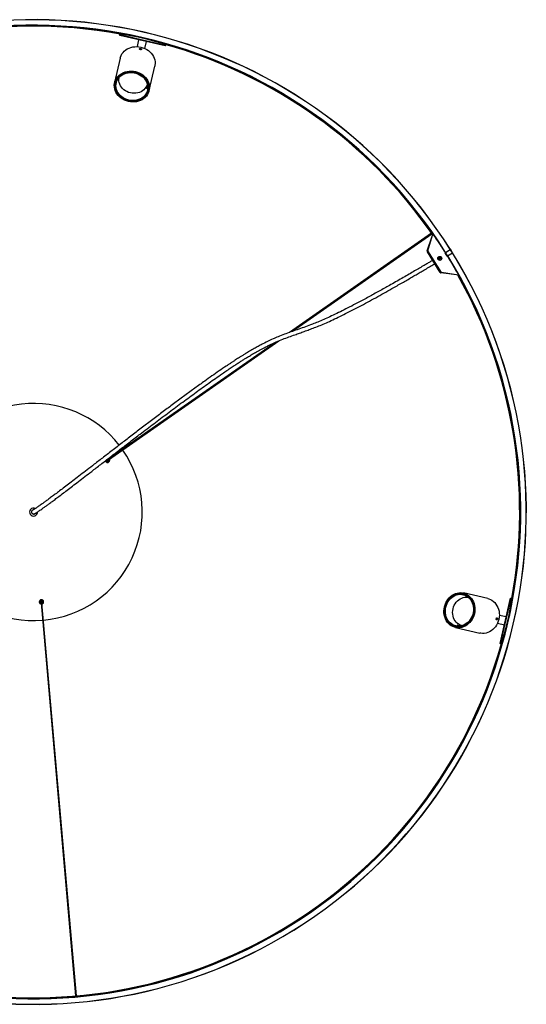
# Model space of a CAD drawing. Header units: millimetres. Extents: x 688 to 4438, y 540 to 4181.
# Tile 3 of 4: x 1404 to 2161, y 2708 to 4181. Entities that reach past the tile are written whole.
import ezdxf

# ---------------------------------------------------------------- set-up
doc = ezdxf.new("R2010")
doc.units = ezdxf.units.MM
doc.header["$LTSCALE"] = 20

msp = doc.modelspace()

# ---------------------------------------------------------------- linework, layer by layer
at = {"color": 7, "linetype": 'Continuous', "lineweight": 25}
for p, q in [((1553.5, 4157.2), (1553.6, 4157.9)), ((1621.7, 4141.4), (1553.5, 4157.2)), ((1553.6, 4157.9), (1553.7, 4158.3)), ((1621.8, 4142.2), (1553.6, 4157.9)), ((1553.6, 4157.9), (1553.6, 4157.9)), ((1553.7, 4158.3), (1553.7, 4158.3)), ((1555.9, 4159.4), (1555.8, 4159.1)), ((1581, 4154.5), (1555.8, 4159.1)), ((1555.9, 4159.4), (1581.1, 4154.9)), ((1557.4, 4159.9), (1557.3, 4159.2)), ((1557.9, 4159.8), (1557.8, 4159.1)), ((1565.7, 4157.7), (1565.8, 4158.3)), ((1574.2, 4156.6), (1574.7, 4156.1)), ((1576.7, 4156.1), (1577.1, 4155.6)), ((1581.1, 4154.9), (1581, 4154.5)), ((1595.7, 4151.1), (1581, 4154.5)), ((1595.8, 4151.5), (1581.1, 4154.9)), ((1583.3, 4154.6), (1583.2, 4154.4)), ((1581.7, 4150.7), (1579.4, 4140.4)), ((1591, 4148.5), (1591, 4148.5)), ((1591, 4137.7), (1593.4, 4148)), ((1593.7, 4152), (1593.8, 4152.2)), ((1595.7, 4151.1), (1595.8, 4151.5)), ((1620.4, 4144.2), (1595.7, 4151.1)), ((1595.8, 4151.5), (1620.5, 4144.5)), ((1599.8, 4150.4), (1600.3, 4150.6)), ((1602.1, 4149.7), (1602.8, 4150)), ((1611.1, 4147.8), (1610.9, 4147.2)), ((1618.6, 4145.1), (1618.8, 4145.8)), ((1619.3, 4145.6), (1619.1, 4144.9)), ((1620.4, 4144.2), (1620.5, 4144.5)), ((1621.8, 4142.1), (1621.7, 4141.4)), ((1621.9, 4142.5), (1621.8, 4142.1)), ((1621.8, 4142.1), (1621.8, 4142.2)), ((1621.9, 4142.5), (1621.9, 4142.5)), ((1554.4, 4123.2), (1545.9, 4086.7)), ((1597.6, 4074.7), (1606, 4111.3)), ((1547.4, 4087.9), (1547.1, 4086.4)), ((1547.4, 4087.9), (1547.9, 4089.6)), ((1594.1, 4078.2), (1594.1, 4077.5)), ((1594.3, 4078.1), (1594.1, 4078.2)), ((1596.4, 4075), (1596.7, 4076.5)), ((1597, 4078.2), (1596.7, 4076.5)), ((2019.6, 3861.4), (1807.5, 3712.9)), ((1811.8, 3714.5), (2020.3, 3860.5)), ((2013.9, 3835), (2021.6, 3859.7)), ((2021.6, 3859.7), (2022, 3859.9)), ((2013.3, 3834.7), (2020.5, 3856.8)), ((2020.7, 3856.8), (2020.5, 3856.8)), ((2024.7, 3856.5), (2024.5, 3856.4)), ((2013.3, 3834.7), (2013.7, 3834.6)), ((2013.3, 3834.6), (2013.6, 3834.5)), ((2013.3, 3834.6), (2013.3, 3834)), ((2013.3, 3834), (2013.4, 3834)), ((2013.5, 3833.7), (2013.4, 3834)), ((2032.7, 3802.7), (2013.5, 3833.4)), ((2034.3, 3802.4), (2013.9, 3835)), ((2036.5, 3838.8), (2036.3, 3838.7)), ((2040, 3832.1), (2040.4, 3832.4)), ((2043.2, 3827.1), (2040, 3832.1)), ((2040.4, 3832.4), (2047.6, 3836.9)), ((2043.6, 3827.3), (2040.4, 3832.4)), ((2043.6, 3827.3), (2050.8, 3831.8)), ((2047.6, 3836.9), (2048, 3837.2)), ((2050.8, 3831.8), (2047.6, 3836.9)), ((2051.2, 3832.1), (2048, 3837.2)), ((2050.8, 3831.8), (2051.2, 3832.1)), ((2030.8, 3823.5), (2031.3, 3824.6)), ((2031.5, 3822.6), (2030.8, 3823.5)), ((2031.3, 3824.6), (2032.5, 3824.7)), ((2032.7, 3822.7), (2031.5, 3822.6)), ((2032.5, 3824.7), (2033.2, 3823.7)), ((2033.2, 3823.7), (2032.7, 3822.7)), ((2043.2, 3827.1), (2043.6, 3827.3)), ((2047.4, 3820.9), (2047.6, 3821)), ((2033.2, 3802.4), (2032.9, 3802.6)), ((2033.1, 3802.2), (2033.3, 3802.5)), ((2033.1, 3802.2), (2033.6, 3802)), ((2033.7, 3802), (2033.8, 3802.3)), ((2056.8, 3798.8), (2033.7, 3802)), ((2059.9, 3798.5), (2034.3, 3802.4)), ((2058.3, 3802.6), (2058.1, 3802.5)), ((2056.8, 3799), (2056.8, 3798.8)), ((2060.3, 3798.7), (2059.9, 3798.5)), ((1786.3, 3698), (1536.3, 3523)), ((1537, 3522), (1791.6, 3700.3)), ((1556.4, 3539.5), (1557.6, 3537.9)), ((1532.7, 3520.9), (1532.4, 3521.1)), ((1532.5, 3520.7), (1532.7, 3520.9)), ((1532.8, 3520.4), (1532.6, 3520.5)), ((1534.5, 3521.2), (1534.7, 3520.9)), ((1535, 3522.5), (1534.7, 3522.3)), ((1536.3, 3523), (1535, 3522.1)), ((1535.7, 3521.1), (1537, 3522)), ((1535.8, 3520.7), (1536.1, 3520.9)), ((1537.1, 3523.6), (1536.3, 3524)), ((1536.7, 3524.3), (1536.8, 3524)), ((1536.8, 3524), (1537.1, 3524.1)), ((1537.2, 3524), (1537.2, 3523.7)), ((1537.2, 3523.7), (1537.3, 3523.7)), ((1538.3, 3520.8), (1538, 3520.7)), ((1538, 3520.7), (1538.1, 3520.4)), ((1538.1, 3522.8), (1538.2, 3522.7)), ((1538.2, 3522.5), (1538.1, 3522.3)), ((1538.1, 3522.3), (1538.3, 3522.2)), ((1538.4, 3521.4), (1538.1, 3521.2)), ((1538.1, 3521.2), (1538.3, 3521)), ((1538.4, 3522), (1538.2, 3521.8)), ((1538.2, 3521.8), (1538.4, 3521.6)), ((1532.7, 3520.2), (1532.8, 3520.4)), ((1533.1, 3520), (1532.9, 3520)), ((1533.1, 3519.7), (1533.1, 3520)), ((1533.5, 3519.6), (1533.2, 3519.5)), ((1533.5, 3519.3), (1533.5, 3519.6)), ((1533.9, 3519.2), (1533.7, 3519.2)), ((1534, 3519), (1533.9, 3519.2)), ((1534.4, 3519), (1534.2, 3518.9)), ((1534.5, 3518.7), (1534.4, 3519)), ((1535, 3518.9), (1534.7, 3518.7)), ((1535.1, 3518.6), (1535, 3518.9)), ((1535.5, 3518.8), (1535.3, 3518.6)), ((1535.7, 3518.6), (1535.5, 3518.8)), ((1536.1, 3518.9), (1535.9, 3518.7)), ((1536.3, 3518.8), (1536.1, 3518.9)), ((1536.6, 3519.1), (1536.5, 3518.8)), ((1536.8, 3519), (1536.6, 3519.1)), ((1537.3, 3519.3), (1537, 3519.4)), ((1537, 3519.4), (1537, 3519.1)), ((1537.7, 3519.8), (1537.4, 3519.8)), ((1537.4, 3519.8), (1537.5, 3519.5)), ((1538, 3520.3), (1537.8, 3520.2)), ((1537.8, 3520.2), (1537.8, 3519.9)), ((2068.5, 3321.6), (2067, 3321.9)), ((2103.8, 3314.6), (2067.3, 3323.1)), ((2068.5, 3321.6), (2070.2, 3321.1)), ((2122, 3247.3), (2137.8, 3315.5)), ((2122.7, 3247.1), (2138.5, 3315.3)), ((2137.8, 3315.5), (2138.5, 3315.3)), ((2138.5, 3315.3), (2138.5, 3315.3)), ((2138.5, 3315.3), (2138.9, 3315.3)), ((2138.9, 3315.3), (2138.9, 3315.3)), ((1433.6, 3310.3), (1433.9, 3310.5)), ((1433.8, 3309.9), (1433.6, 3310.1)), ((1433.6, 3309.8), (1433.8, 3309.9)), ((1433.8, 3309.4), (1433.6, 3309.6)), ((1433.6, 3309.2), (1433.8, 3309.4)), ((1433.9, 3308.8), (1433.6, 3309)), ((1433.9, 3310.5), (1433.7, 3310.7)), ((1433.8, 3310.9), (1434.1, 3311)), ((1433.8, 3308.6), (1433.9, 3308.8)), ((1434.1, 3308.3), (1433.8, 3308.4)), ((1434.1, 3311), (1434, 3311.2)), ((1434, 3308.1), (1434.1, 3308.3)), ((1434.1, 3311.4), (1434.4, 3311.4)), ((1434.4, 3307.9), (1434.1, 3307.9)), ((1434.4, 3311.4), (1434.3, 3311.7)), ((1434.4, 3307.6), (1434.4, 3307.9)), ((1434.5, 3311.9), (1434.7, 3311.8)), ((1434.8, 3307.5), (1434.5, 3307.5)), ((1434.7, 3311.8), (1434.8, 3312.1)), ((1434.8, 3307.2), (1434.8, 3307.5)), ((1434.9, 3312.2), (1435.2, 3312.2)), ((1435.3, 3307.2), (1435, 3307.1)), ((1435.2, 3312.2), (1435.3, 3312.4)), ((1435.4, 3307), (1435.3, 3307.2)), ((1435.4, 3312.5), (1435.7, 3312.4)), ((1435.8, 3307), (1435.5, 3306.9)), ((1435.6, 3309.8), (1435.6, 3309.4)), ((1435.7, 3312.4), (1435.8, 3312.6)), ((1435.9, 3306.8), (1435.8, 3307)), ((1436, 3312.7), (1436.2, 3312.5)), ((1436, 3309.7), (1436.1, 3308.1)), ((1436.1, 3308.1), (1487.5, 2720.3)), ((1436.2, 3306.8), (1436.1, 3306.7)), ((1436.2, 3312.5), (1436.4, 3312.7)), ((1436.6, 3310.7), (1436.3, 3310.7)), ((1436.6, 3312.7), (1436.8, 3312.5)), ((1436.8, 3312.5), (1437, 3312.7)), ((1437.3, 3308.2), (1437.1, 3309.8)), ((1437.2, 3312.6), (1437.3, 3312.4)), ((1437.3, 3312.4), (1437.6, 3312.5)), ((1488.7, 2720.4), (1437.3, 3308.2)), ((1437.7, 3306.9), (1437.4, 3307)), ((1437.4, 3307), (1437.4, 3307)), ((1437.5, 3309.6), (1437.5, 3310)), ((1437.7, 3312.5), (1437.8, 3312.2)), ((1437.8, 3312.2), (1438.1, 3312.3)), ((1437.9, 3307.3), (1437.8, 3307)), ((1438.2, 3307.2), (1437.9, 3307.3)), ((1438.3, 3312.2), (1438.3, 3311.9)), ((1438.3, 3311.9), (1438.6, 3311.9)), ((1438.4, 3307.6), (1438.3, 3307.3)), ((1438.6, 3307.6), (1438.4, 3307.6)), ((1438.7, 3311.8), (1438.7, 3311.5)), ((1438.7, 3311.5), (1439, 3311.5)), ((1439, 3308), (1438.7, 3308)), ((1438.7, 3308), (1438.8, 3307.7)), ((1439.1, 3311.3), (1439, 3311.1)), ((1439, 3311.1), (1439.3, 3311)), ((1439.3, 3308.5), (1439, 3308.4)), ((1439, 3308.4), (1439.1, 3308.2)), ((1439.3, 3310.8), (1439.2, 3310.6)), ((1439.2, 3310.6), (1439.5, 3310.4)), ((1439.5, 3309.1), (1439.2, 3308.9)), ((1439.2, 3308.9), (1439.4, 3308.7)), ((1439.5, 3310.2), (1439.3, 3310)), ((1439.3, 3310), (1439.5, 3309.9)), ((1439.6, 3309.7), (1439.3, 3309.5)), ((1439.3, 3309.5), (1439.5, 3309.3)), ((2135.1, 3287.9), (2139.6, 3313.1)), ((2140, 3313.1), (2135.5, 3287.8)), ((2138.3, 3303.3), (2138.9, 3303.2)), ((2140, 3313.1), (2139.6, 3313.1)), ((2140.4, 3311), (2139.7, 3311.2)), ((2140.5, 3311.5), (2139.8, 3311.7)), ((2131.3, 3287.3), (2121, 3289.6)), ((2130.8, 3285.3), (2130.6, 3285.4)), ((2131.7, 3273.2), (2135.1, 3287.9)), ((2132.1, 3273.2), (2135.5, 3287.8)), ((2135.2, 3285.7), (2135, 3285.8)), ((2135.5, 3287.8), (2135.1, 3287.9)), ((2136.7, 3292.3), (2136.2, 3291.9)), ((2137.2, 3294.8), (2136.7, 3294.3)), ((2055.3, 3271.4), (2091.9, 3263)), ((2055.6, 3272.6), (2057.1, 3272.3)), ((2058.8, 3271.9), (2057.1, 3272.3)), ((2058.7, 3274.9), (2058.1, 3274.9)), ((2058.7, 3274.7), (2058.7, 3274.9)), ((2118.3, 3277.9), (2128.6, 3275.6)), ((2124.7, 3248.6), (2131.7, 3273.2)), ((2132.1, 3273.2), (2125.1, 3248.5)), ((2129.1, 3278), (2129.1, 3278)), ((2131.7, 3273.2), (2132.1, 3273.2)), ((2132.6, 3275.2), (2132.8, 3275.2)), ((2128.4, 3257.9), (2127.8, 3258)), ((2130.3, 3266.9), (2130.6, 3266.2)), ((2131, 3269.2), (2131.2, 3268.7)), ((2122.7, 3247.1), (2122, 3247.3)), ((2123.1, 3247.1), (2122.7, 3247.1)), ((2122.7, 3247.1), (2122.7, 3247.1)), ((2123.1, 3247), (2123.1, 3247.1)), ((2124.7, 3248.6), (2125.1, 3248.5)), ((2126.2, 3249.7), (2125.5, 3249.9)), ((2125.7, 3250.3), (2126.3, 3250.2))]:
    msp.add_line(p, q, dxfattribs=at)
at = {"color": 7, "linetype": 'Continuous', "lineweight": 25, "flags": 128}
for points in [[(1554.4, 4123.2), (1554.7, 4124.5), (1555.6, 4127), (1556.9, 4129.4), (1558.5, 4131.6), (1560.4, 4133.6), (1562.5, 4135.4), (1564.9, 4136.9), (1567.5, 4138.2), (1570.3, 4139.2), (1573.2, 4139.9), (1576.2, 4140.3), (1579.2, 4140.4), (1582.3, 4140.1), (1585.3, 4139.6), (1588.3, 4138.8), (1591.2, 4137.6), (1593.9, 4136.2), (1596.4, 4134.6), (1598.7, 4132.7), (1600.7, 4130.5), (1602.5, 4128.3), (1604, 4125.8), (1605.1, 4123.3), (1605.9, 4120.6), (1606.4, 4117.9), (1606.5, 4115.3), (1606.2, 4112.6), (1606, 4111.3)], [(1566.6, 4058.3), (1563.6, 4059.2), (1560.8, 4060.3), (1558.1, 4061.7), (1555.5, 4063.4), (1553.2, 4065.3), (1551.2, 4067.4), (1549.4, 4069.7), (1547.9, 4072.1), (1546.8, 4074.7), (1546, 4077.3), (1545.5, 4080), (1545.4, 4082.7), (1545.7, 4085.4), (1546.3, 4088), (1547.2, 4090.5), (1548.5, 4092.8), (1550.1, 4095), (1552, 4097.1), (1554.1, 4098.8), (1556.5, 4100.4), (1559.1, 4101.7), (1561.9, 4102.7), (1564.8, 4103.4), (1567.8, 4103.8), (1570.8, 4103.8), (1573.9, 4103.6), (1576.9, 4103.1), (1579.9, 4102.2), (1582.7, 4101.1), (1585.4, 4099.7), (1587.9, 4098), (1590.2, 4096.1), (1592.3, 4094), (1594.1, 4091.7), (1595.5, 4089.3), (1596.7, 4086.7), (1597.5, 4084.1), (1598, 4081.4), (1598.1, 4078.7), (1597.8, 4076.1), (1597.2, 4073.5), (1596.3, 4071), (1595, 4068.6), (1593.4, 4066.4), (1591.5, 4064.4), (1589.4, 4062.6), (1587, 4061), (1584.4, 4059.7), (1581.6, 4058.7), (1578.7, 4058), (1575.7, 4057.7), (1572.7, 4057.6), (1569.6, 4057.8), (1566.6, 4058.3)], [(1576.7, 4102.2), (1573.7, 4102.8), (1570.7, 4103), (1567.7, 4102.9), (1564.8, 4102.5), (1562, 4101.8), (1559.3, 4100.8), (1556.8, 4099.5), (1554.4, 4097.9), (1552.4, 4096.1), (1550.6, 4094.1), (1549.1, 4091.9), (1547.9, 4089.6), (1547, 4087.1), (1546.5, 4084.5), (1546.4, 4081.9), (1546.6, 4079.3), (1547.2, 4076.6), (1548.1, 4074.1), (1549.3, 4071.6), (1550.9, 4069.3), (1552.7, 4067.1), (1554.8, 4065.1), (1557.2, 4063.3), (1559.7, 4061.8), (1562.5, 4060.5), (1565.3, 4059.6), (1568.2, 4058.9), (1571.2, 4058.5), (1574.2, 4058.5), (1577.2, 4058.7), (1580.1, 4059.3), (1582.9, 4060.1), (1585.5, 4061.3), (1587.9, 4062.7), (1590.1, 4064.4), (1592, 4066.3), (1593.7, 4068.4), (1595, 4070.7), (1596, 4073.1), (1596.7, 4075.6), (1597, 4078.2), (1597, 4080.8), (1596.6, 4083.5), (1595.9, 4086.1), (1594.8, 4088.6), (1593.4, 4091), (1591.7, 4093.3), (1589.7, 4095.4), (1587.5, 4097.2), (1585, 4098.9), (1582.4, 4100.3), (1579.6, 4101.4), (1576.7, 4102.2)], [(1566.8, 4059.4), (1563.9, 4060.2), (1561.2, 4061.3), (1558.5, 4062.7), (1556.1, 4064.3), (1553.9, 4066.2), (1551.9, 4068.3), (1550.2, 4070.5), (1548.8, 4072.9), (1547.8, 4075.4), (1547, 4078), (1546.7, 4080.6), (1546.6, 4083.2), (1546.9, 4085.8), (1547.6, 4088.3), (1548.6, 4090.7), (1550, 4092.9), (1551.6, 4095), (1553.5, 4096.9), (1555.7, 4098.6), (1558.1, 4100), (1560.7, 4101.1), (1563.4, 4102), (1566.3, 4102.5), (1569.3, 4102.8), (1572.2, 4102.7), (1575.2, 4102.4), (1578.1, 4101.7), (1580.9, 4100.7), (1583.6, 4099.5), (1586.2, 4098), (1588.5, 4096.2), (1590.6, 4094.2), (1592.4, 4092.1), (1594, 4089.7), (1595.2, 4087.3), (1596.1, 4084.8), (1596.7, 4082.2), (1596.9, 4079.5), (1596.7, 4076.9), (1596.2, 4074.4), (1595.4, 4071.9), (1594.2, 4069.6), (1592.7, 4067.4), (1590.9, 4065.4), (1588.9, 4063.6), (1586.6, 4062.1), (1584.1, 4060.8), (1581.4, 4059.8), (1578.6, 4059.1), (1575.7, 4058.7), (1572.7, 4058.6), (1569.8, 4058.8), (1566.8, 4059.4)], [(1567.1, 4060.5), (1564.2, 4061.3), (1561.5, 4062.4), (1558.9, 4063.8), (1556.6, 4065.4), (1554.4, 4067.3), (1552.5, 4069.4), (1550.9, 4071.6), (1549.7, 4074), (1548.7, 4076.5), (1548.1, 4079.1), (1547.9, 4081.6), (1548, 4084.2), (1548.5, 4086.7), (1549.3, 4089.1), (1550.5, 4091.4), (1552, 4093.6), (1553.8, 4095.5), (1555.9, 4097.2), (1558.2, 4098.7), (1560.7, 4099.9), (1563.4, 4100.8), (1566.2, 4101.4), (1569.1, 4101.6), (1572, 4101.6), (1575, 4101.3), (1577.8, 4100.6), (1580.6, 4099.6), (1583.3, 4098.4), (1585.8, 4096.8), (1588, 4095.1), (1590, 4093.1), (1591.8, 4090.9), (1593.2, 4088.6), (1594.3, 4086.2), (1595.1, 4083.6), (1595.5, 4081.1), (1595.6, 4078.5), (1595.3, 4075.9), (1594.6, 4073.5), (1593.6, 4071.1), (1592.2, 4068.9), (1590.6, 4066.8), (1588.6, 4065), (1586.5, 4063.4), (1584, 4062.1), (1581.4, 4061.1), (1578.7, 4060.3), (1575.8, 4059.9), (1572.9, 4059.8), (1570, 4059.9), (1567.1, 4060.5)], [(1569.6, 4071.3), (1566.9, 4072), (1564.4, 4073.1), (1562, 4074.4), (1559.8, 4076), (1557.8, 4077.8), (1556.1, 4079.8), (1554.7, 4081.9), (1553.6, 4084.2), (1552.8, 4086.5), (1552.4, 4088.9), (1552.3, 4091.4), (1552.6, 4093.7), (1552.7, 4094.3)], [(1594.9, 4084.8), (1594.7, 4084), (1593.9, 4081.8), (1592.7, 4079.6), (1591.3, 4077.7), (1589.6, 4075.9), (1587.6, 4074.3), (1585.4, 4073), (1583, 4072), (1580.4, 4071.2), (1577.8, 4070.8), (1575, 4070.6), (1572.3, 4070.8), (1569.6, 4071.3)], [(1532.8, 3521.3), (1532.9, 3520.9), (1533.3, 3520.1)], [(1536.9, 3524.5), (1537.3, 3524.3), (1537.7, 3524)], [(2038.9, 3302.4), (2039.8, 3305.4), (2040.9, 3308.2), (2042.3, 3310.9), (2044, 3313.4), (2045.9, 3315.7), (2048, 3317.8), (2050.3, 3319.6), (2052.7, 3321), (2055.3, 3322.2), (2057.9, 3323), (2060.6, 3323.5), (2063.3, 3323.6), (2065.9, 3323.3), (2068.6, 3322.7), (2071.1, 3321.8), (2073.4, 3320.5), (2075.6, 3318.9), (2077.6, 3317), (2079.4, 3314.9), (2081, 3312.5), (2082.3, 3309.9), (2083.3, 3307.1), (2084, 3304.2), (2084.4, 3301.2), (2084.4, 3298.2), (2084.2, 3295.1), (2083.7, 3292.1), (2082.8, 3289.1), (2081.7, 3286.3), (2080.3, 3283.6), (2078.6, 3281), (2076.7, 3278.7), (2074.6, 3276.7), (2072.3, 3274.9), (2069.9, 3273.4), (2067.3, 3272.3), (2064.7, 3271.5), (2062, 3271), (2059.3, 3270.9), (2056.6, 3271.2), (2054, 3271.8), (2051.5, 3272.7), (2049.2, 3274), (2047, 3275.6), (2045, 3277.5), (2043.2, 3279.6), (2041.6, 3282), (2040.3, 3284.6), (2039.3, 3287.4), (2038.6, 3290.3), (2038.2, 3293.3), (2038.2, 3296.3), (2038.4, 3299.4), (2038.9, 3302.4)], [(2082.8, 3292.3), (2083.3, 3295.3), (2083.6, 3298.3), (2083.5, 3301.2), (2083.1, 3304.2), (2082.4, 3307), (2081.3, 3309.7), (2080.1, 3312.2), (2078.5, 3314.5), (2076.7, 3316.6), (2074.7, 3318.4), (2072.5, 3319.9), (2070.1, 3321.1), (2067.7, 3321.9), (2065.1, 3322.4), (2062.5, 3322.6), (2059.8, 3322.4), (2057.2, 3321.8), (2054.7, 3320.9), (2052.2, 3319.7), (2049.9, 3318.1), (2047.7, 3316.3), (2045.7, 3314.2), (2043.9, 3311.8), (2042.4, 3309.3), (2041.1, 3306.5), (2040.2, 3303.7), (2039.5, 3300.7), (2039.1, 3297.7), (2039, 3294.7), (2039.3, 3291.8), (2039.9, 3288.9), (2040.7, 3286.1), (2041.9, 3283.5), (2043.3, 3281.1), (2045, 3278.9), (2046.9, 3276.9), (2049, 3275.3), (2051.3, 3274), (2053.7, 3272.9), (2056.2, 3272.3), (2058.8, 3271.9), (2061.4, 3272), (2064.1, 3272.4), (2066.7, 3273.1), (2069.2, 3274.2), (2071.6, 3275.6), (2073.9, 3277.3), (2075.9, 3279.2), (2077.8, 3281.5), (2079.5, 3283.9), (2080.9, 3286.6), (2082, 3289.4), (2082.8, 3292.3)], [(2039.9, 3302.2), (2040.8, 3305.1), (2041.9, 3307.8), (2043.3, 3310.4), (2044.9, 3312.9), (2046.8, 3315.1), (2048.8, 3317.1), (2051.1, 3318.8), (2053.5, 3320.1), (2056, 3321.2), (2058.5, 3321.9), (2061.2, 3322.3), (2063.8, 3322.4), (2066.4, 3322), (2068.9, 3321.4), (2071.3, 3320.4), (2073.5, 3319), (2075.6, 3317.4), (2077.5, 3315.5), (2079.2, 3313.3), (2080.6, 3310.9), (2081.7, 3308.3), (2082.6, 3305.5), (2083.1, 3302.7), (2083.4, 3299.7), (2083.3, 3296.8), (2082.9, 3293.8), (2082.3, 3290.9), (2081.3, 3288), (2080.1, 3285.3), (2078.5, 3282.8), (2076.8, 3280.5), (2074.8, 3278.4), (2072.7, 3276.5), (2070.3, 3275), (2067.9, 3273.8), (2065.3, 3272.9), (2062.7, 3272.3), (2060.1, 3272.1), (2057.5, 3272.3), (2055, 3272.7), (2052.5, 3273.6), (2050.2, 3274.8), (2048, 3276.3), (2046, 3278), (2044.2, 3280.1), (2042.7, 3282.4), (2041.4, 3284.9), (2040.4, 3287.6), (2039.7, 3290.4), (2039.3, 3293.3), (2039.2, 3296.2), (2039.4, 3299.2), (2039.9, 3302.2)], [(2041, 3301.9), (2041.9, 3304.8), (2043, 3307.5), (2044.4, 3310.1), (2046, 3312.4), (2047.9, 3314.6), (2050, 3316.5), (2052.2, 3318), (2054.6, 3319.3), (2057.1, 3320.3), (2059.7, 3320.9), (2062.2, 3321.1), (2064.8, 3321), (2067.3, 3320.5), (2069.7, 3319.6), (2072, 3318.5), (2074.2, 3317), (2076.1, 3315.2), (2077.8, 3313.1), (2079.3, 3310.8), (2080.5, 3308.3), (2081.4, 3305.6), (2082, 3302.8), (2082.2, 3299.9), (2082.2, 3296.9), (2081.8, 3294), (2081.2, 3291.1), (2080.2, 3288.4), (2079, 3285.7), (2077.4, 3283.2), (2075.7, 3281), (2073.7, 3278.9), (2071.5, 3277.2), (2069.2, 3275.8), (2066.7, 3274.7), (2064.2, 3273.9), (2061.6, 3273.5), (2059.1, 3273.4), (2056.5, 3273.7), (2054.1, 3274.4), (2051.7, 3275.4), (2049.5, 3276.7), (2047.4, 3278.4), (2045.6, 3280.3), (2044, 3282.5), (2042.7, 3284.9), (2041.6, 3287.5), (2040.9, 3290.3), (2040.5, 3293.2), (2040.3, 3296.1), (2040.5, 3299), (2041, 3301.9)], [(2051.8, 3299.4), (2052.6, 3302.1), (2053.7, 3304.6), (2055, 3307), (2056.6, 3309.2), (2058.4, 3311.2), (2060.4, 3312.9), (2062.5, 3314.3), (2064.8, 3315.4), (2067.1, 3316.2), (2069.5, 3316.6), (2072, 3316.7), (2074.3, 3316.4), (2074.9, 3316.3)], [(2103.8, 3314.6), (2105.1, 3314.3), (2107.6, 3313.3), (2110, 3312.1), (2112.2, 3310.5), (2114.2, 3308.6), (2116, 3306.4), (2117.5, 3304), (2118.8, 3301.5), (2119.8, 3298.7), (2120.5, 3295.8), (2120.9, 3292.8), (2121, 3289.7), (2120.7, 3286.7), (2120.2, 3283.6), (2119.4, 3280.7), (2118.2, 3277.8), (2116.8, 3275.1), (2115.1, 3272.6), (2113.2, 3270.3), (2111.1, 3268.3), (2108.8, 3266.5), (2106.4, 3265), (2103.9, 3263.9), (2101.2, 3263.1), (2098.5, 3262.6), (2095.9, 3262.5), (2093.2, 3262.7), (2091.9, 3263)], [(2065.4, 3274.1), (2064.6, 3274.3), (2062.4, 3275.1), (2060.2, 3276.2), (2058.2, 3277.7), (2056.5, 3279.4), (2054.9, 3281.4), (2053.6, 3283.6), (2052.6, 3286), (2051.8, 3288.6), (2051.4, 3291.2), (2051.2, 3294), (2051.4, 3296.7), (2051.8, 3299.4)]]:
    msp.add_lwpolyline(points, dxfattribs=at)
at = {"color": 7, "linetype": 'Continuous', "lineweight": 25}
for radius in [3, 2.77]:
    msp.add_circle((2032, 3823.6), radius, dxfattribs=at)
for centre, radius, start, end in [((1424.8, 3444.2), 736.5, 32.2334, 31.7666), ((1424.8, 3444.2), 736.3, 32.2334, 31.7666), ((1424.8, 3444.2), 728.1, 32.2361, 31.7639), ((1424.8, 3444.2), 727.9, 32.2361, 31.7639), ((1424.8, 3444.2), 727, 79.6747, 164.3253), ((1424.8, 3444.2), 726.7, 79.7203, 164.2797), ((1424.8, 3444.2), 726.6, 79.7288, 164.2712), ((1555.4, 4157.3), 1.83, 74.9297, 160.5847), ((1555.4, 4157.7), 1.83, 74.9297, 160.5847), ((1620, 4142.4), 1.83, 353.4153, 79.0703), ((1620.1, 4142.8), 1.83, 353.4153, 79.0703), ((1424.8, 3444.2), 727, 34.8322, 74.3253), ((1424.8, 3444.2), 726.7, 34.8119, 74.2797), ((1424.8, 3444.2), 726.6, 34.8059, 74.2712), ((1578.4, 4084.7), 17, 337.4495, 353.7124), ((1578.3, 4084.1), 17.1, 337.5158, 354.6581), ((1416.2, 3438.8), 737.8, 32.233, 34.803), ((2014.8, 3834.2), 1.5, 162, 166.612), ((2032, 3823.6), 1, 155.1576, 215.1576), ((2032, 3823.6), 1, 95.1576, 155.1576), ((2032, 3823.6), 1, 215.1576, 275.1576), ((2032, 3823.6), 1, 35.1576, 95.1576), ((2032, 3823.6), 1, 275.1576, 335.1576), ((2032, 3823.6), 1, 335.1576, 35.1576), ((1416.2, 3438.8), 737.8, 29.197, 31.767), ((2034, 3803.5), 1.5, 257.388, 262), ((1424.8, 3444.2), 726.6, 349.7288, 29.1941), ((1424.8, 3444.2), 726.7, 349.7203, 29.1881), ((1424.8, 3444.2), 727, 349.6747, 29.1678), ((1424.8, 3444.2), 162.5, 38.0206, 154.7884), ((1424.8, 3444.2), 162.5, 275.2116, 34.7884), ((1535.4, 3521.6), 3.3, 194.0856, 24.5243), ((1535.4, 3521.6), 3, 197.8499, 201.6945), ((1535.4, 3521.6), 2.6, 216.6472, 21.6576), ((1535.4, 3521.6), 1.1, 68.0557, 216.6472), ((1535.4, 3521.6), 1, 71.8699, 216.6472), ((1535.4, 3521.6), 0.851, 162.2411, 177.7589), ((1535.4, 3521.6), 1.1, 216.6472, 1.9443), ((1535.4, 3521.6), 0.851, 177.7589, 252.2411), ((1535.4, 3521.6), 0.851, 87.7589, 162.2411), ((1535.4, 3521.6), 1, 216.6472, 358.1301), ((1535.4, 3521.6), 0.6, 125, 305), ((1535.4, 3521.6), 0.851, 252.2411, 267.7589), ((1535.4, 3521.6), 0.851, 267.7589, 342.2411), ((1535.4, 3521.6), 0.851, 79.8338, 87.7589), ((1536.7, 3522.5), 0.601, 128.1758, 301.8242), ((1535.4, 3521.6), 0.851, 342.2411, 350.1662), ((1535.4, 3521.6), 3, 51.5999, 55.4445), ((1535.4, 3521.6), 3, 17.8499, 21.6945), ((1535.4, 3521.6), 3, 6.5999, 10.4445), ((1535.4, 3521.6), 3, 344.0999, 347.9445), ((1535.4, 3521.6), 3, 355.3499, 359.1945), ((1424.8, 3444.2), 162.5, 155.2116, 274.7884), ((1535.4, 3521.6), 3, 209.0999, 212.9445), ((1535.4, 3521.6), 3, 220.3499, 224.1945), ((1535.4, 3521.6), 3, 231.5999, 235.4445), ((1535.4, 3521.6), 3, 242.8499, 246.6945), ((1535.4, 3521.6), 3, 254.0999, 257.9445), ((1535.4, 3521.6), 3, 265.3499, 269.1945), ((1535.4, 3521.6), 3, 276.5999, 280.4445), ((1535.4, 3521.6), 3, 287.8499, 291.6945), ((1535.4, 3521.6), 3, 299.0999, 302.9445), ((1535.4, 3521.6), 3, 310.3499, 314.1945), ((1535.4, 3521.6), 3, 321.5999, 325.4445), ((1535.4, 3521.6), 3, 332.8499, 336.6945), ((1424.8, 3444.2), 6, 61.9769, 215), ((1424.8, 3444.2), 3.25, 97.2519, 321.5356), ((1424.8, 3444.2), 6, 215, 1.2719), ((1424.8, 3444.2), 3, 121.3148, 213.1415), ((1424.8, 3444.2), 3, 213.1415, 303.1122), ((2137.9, 3313.6), 1.83, 344.9297, 70.5847), ((2138.3, 3313.5), 1.83, 344.9297, 70.5847), ((1436.6, 3309.7), 3.3, 285.4757, 264.5243), ((1436.6, 3309.7), 3, 167.8499, 171.6945), ((1436.6, 3309.7), 3, 179.0999, 182.9445), ((1436.6, 3309.7), 3, 190.3499, 194.1945), ((1436.6, 3309.7), 3, 156.5999, 160.4445), ((1436.6, 3309.7), 3, 201.5999, 205.4445), ((1436.6, 3309.7), 2.6, 96.6472, 261.6576), ((1436.6, 3309.7), 3, 145.3499, 149.1945), ((1436.6, 3309.7), 3, 212.8499, 216.6945), ((1436.6, 3309.7), 3, 134.0999, 137.9445), ((1436.6, 3309.7), 3, 224.0999, 227.9445), ((1436.6, 3309.7), 3, 122.8499, 126.6945), ((1436.6, 3309.7), 3, 235.3499, 239.1945), ((1436.6, 3309.7), 3, 111.5999, 115.4445), ((1436.6, 3309.7), 3, 246.5999, 250.4445), ((1436.6, 3309.7), 1.1, 96.6472, 241.9443), ((1436.6, 3309.7), 1, 96.6472, 238.1301), ((1436.6, 3309.7), 0.851, 147.7589, 222.2411), ((1436.6, 3309.7), 3, 100.3499, 104.1945), ((1436.6, 3309.7), 0.851, 132.2411, 147.7589), ((1436.6, 3309.7), 0.851, 222.2411, 230.1662), ((1436.6, 3309.7), 3, 257.8499, 261.6945), ((1436.6, 3309.7), 0.851, 57.7589, 132.2411), ((1436.6, 3309.7), 0.6, 5, 185), ((1436.7, 3308.1), 0.601, 8.1758, 181.8242), ((1436.6, 3309.7), 2.6, 288.3424, 96.6472), ((1436.6, 3309.7), 3, 89.0999, 92.9445), ((1436.6, 3309.7), 1.1, 308.0557, 96.6472), ((1436.6, 3309.7), 1, 311.8699, 96.6472), ((1436.6, 3309.7), 3, 77.8499, 81.6945), ((1436.6, 3309.7), 0.851, 42.2411, 57.7589), ((1436.6, 3309.7), 0.851, 327.7589, 42.2411), ((1436.6, 3309.7), 0.851, 319.8338, 327.7589), ((1436.6, 3309.7), 3, 66.5999, 70.4445), ((1436.6, 3309.7), 3, 291.5999, 295.4445), ((1436.6, 3309.7), 3, 55.3499, 59.1945), ((1436.6, 3309.7), 3, 302.8499, 306.6945), ((1436.6, 3309.7), 3, 44.0999, 47.9445), ((1436.6, 3309.7), 3, 314.0999, 317.9445), ((1436.6, 3309.7), 3, 32.8499, 36.6945), ((1436.6, 3309.7), 3, 325.3499, 329.1945), ((1436.6, 3309.7), 3, 21.5999, 25.4445), ((1436.6, 3309.7), 3, 336.5999, 340.4445), ((1436.6, 3309.7), 3, 10.3499, 14.1945), ((1436.6, 3309.7), 3, 359.0999, 2.9445), ((1436.6, 3309.7), 3, 347.8499, 351.6945), ((2064.7, 3290.7), 17.1, 247.5158, 264.6581), ((2065.2, 3290.6), 17, 247.4495, 263.7124), ((1424.8, 3444.2), 727, 259.6747, 344.3253), ((1424.8, 3444.2), 726.7, 259.7203, 344.2797), ((1424.8, 3444.2), 726.6, 259.7288, 344.2712), ((2123, 3249), 1.83, 263.4153, 349.0703), ((2123.3, 3248.9), 1.83, 263.4153, 349.0703)]:
    msp.add_arc(centre, radius, start, end, dxfattribs=at)
for points, knots in [([(1586.2, 4136.3), (1586.2, 4136.4), (1586.2, 4136.6), (1586, 4136.9), (1585.7, 4137.2), (1585.2, 4137.4), (1584.7, 4137.5), (1584.1, 4137.6), (1583.7, 4137.5), (1583.3, 4137.3), (1583.1, 4137.1), (1583.1, 4136.8), (1583.2, 4136.5), (1583.5, 4136.3), (1584, 4136), (1584.5, 4135.9), (1585, 4135.8), (1585.5, 4135.8), (1585.9, 4135.9), (1586.1, 4136.1), (1586.2, 4136.2), (1586.2, 4136.3)], [0, 0, 0, 0, 0.053622, 0.107242, 0.160923, 0.214644, 0.268299, 0.321884, 0.375505, 0.429212, 0.48292, 0.536543, 0.590128, 0.64378, 0.6975, 0.751184, 0.804782, 0.858381, 0.912064, 0.965785, 1, 1, 1, 1]), ([(2013.3, 3834), (2013.3, 3833.9), (2013.3, 3833.9), (2013.3, 3833.7), (2013.4, 3833.6), (2013.4, 3833.5), (2013.5, 3833.4), (2013.5, 3833.4), (2013.5, 3833.4)], [0, 0, 0, 0, 0.255202, 0.432362, 0.702319, 0.847753, 0.972105, 1, 1, 1, 1]), ([(2013.5, 3833.4), (2013.5, 3833.4), (2013.5, 3833.5), (2013.5, 3833.5), (2013.5, 3833.6), (2013.5, 3833.6), (2013.5, 3833.6), (2013.5, 3833.6), (2013.5, 3833.7), (2013.5, 3833.7)], [0, 0, 0, 0, 0.495107, 0.74944, 0.830887, 0.863989, 0.894277, 0.946291, 1, 1, 1, 1]), ([(2021.4, 3820.8), (2021, 3820.5), (2019.9, 3819.9), (2018.1, 3818.8), (2016, 3817.5), (2013.7, 3816.2), (2011.2, 3814.7), (2007.4, 3812.5), (2001.9, 3809.2), (1994.3, 3804.8), (1986.1, 3800), (1977.4, 3795), (1968.3, 3789.7), (1957, 3783.3), (1943.4, 3775.7), (1927.7, 3767), (1913.2, 3759.2), (1900.2, 3752.3), (1888.8, 3746.5), (1877.9, 3741.1), (1867.7, 3736.2), (1858.3, 3732), (1849.6, 3728.3), (1840.4, 3724.7), (1831, 3721.2), (1821.1, 3717.7), (1811.6, 3714.4), (1802.1, 3711), (1793.2, 3707.5), (1784.7, 3704), (1776.6, 3700.3), (1769.9, 3697), (1764.9, 3694.4), (1762.1, 3692.8), (1759.1, 3691.2), (1756, 3689.5), (1752.8, 3687.7), (1749.5, 3685.8), (1746.2, 3683.9), (1743.2, 3682), (1740.6, 3680.5), (1738.5, 3679.2), (1736.5, 3678), (1734.6, 3676.7), (1732.3, 3675.3), (1729.6, 3673.6), (1726.6, 3671.6), (1723.3, 3669.5), (1719.8, 3667.2), (1716.3, 3664.8), (1710.4, 3660.9), (1702.2, 3655.3), (1691.5, 3647.8), (1679.4, 3639.2), (1665.9, 3629.5), (1651, 3618.6), (1635.9, 3607.4), (1620.5, 3595.9), (1605, 3584.2), (1589.5, 3572.4), (1574, 3560.6), (1558.8, 3548.9), (1543.9, 3537.4), (1529.4, 3526.2), (1516.4, 3516.2), (1504.9, 3507.3), (1494.8, 3499.6), (1485.4, 3492.3), (1476.8, 3485.7), (1469, 3479.8), (1461.9, 3474.4), (1455.7, 3469.7), (1450.1, 3465.6), (1445.3, 3462), (1441.2, 3459), (1437.7, 3456.5), (1434.8, 3454.4), (1432.3, 3452.7), (1430.2, 3451.2), (1428.5, 3450.1), (1427.5, 3449.4), (1426.9, 3449), (1426.5, 3448.8), (1426.2, 3448.5), (1425.8, 3448.3), (1425.4, 3448.1), (1425, 3447.8), (1424.7, 3447.6), (1424.3, 3447.4), (1424, 3447.2), (1423.7, 3447), (1423.5, 3446.9), (1423.3, 3446.8), (1423.2, 3446.7), (1423.2, 3446.7), (1423.1, 3446.7)], [0, 0, 0, 0, 0.003664, 0.009018, 0.014178, 0.019395, 0.024672, 0.030012, 0.042686, 0.055455, 0.068241, 0.081051, 0.09387, 0.1067, 0.126878, 0.147061, 0.167241, 0.182671, 0.198087, 0.213488, 0.228873, 0.244271, 0.259683, 0.275115, 0.296747, 0.318399, 0.340062, 0.361734, 0.383396, 0.399274, 0.415295, 0.431669, 0.436562, 0.441493, 0.446463, 0.451474, 0.456525, 0.461617, 0.466722, 0.471324, 0.474808, 0.477765, 0.4802, 0.482723, 0.485772, 0.489348, 0.493205, 0.497501, 0.501853, 0.506152, 0.5104, 0.522735, 0.534656, 0.546424, 0.562002, 0.57748, 0.592972, 0.608468, 0.624292, 0.640108, 0.655932, 0.671739, 0.687544, 0.703325, 0.719087, 0.731607, 0.744098, 0.75657, 0.769033, 0.781478, 0.793943, 0.806415, 0.818898, 0.831403, 0.843914, 0.855601, 0.867297, 0.879001, 0.890689, 0.901925, 0.91251, 0.915857, 0.91913, 0.922654, 0.926711, 0.931304, 0.936436, 0.942111, 0.948332, 0.955436, 0.963144, 0.971456, 0.980371, 0.989887, 1, 1, 1, 1]), ([(1426.4, 3441.7), (1426.4, 3441.7), (1426.4, 3441.7), (1426.5, 3441.7), (1426.6, 3441.8), (1426.8, 3441.9), (1427, 3442), (1427.3, 3442.2), (1427.6, 3442.3), (1427.9, 3442.5), (1428.4, 3442.8), (1429.4, 3443.5), (1431, 3444.5), (1433, 3445.9), (1435.5, 3447.6), (1438.4, 3449.7), (1441.9, 3452.1), (1445.8, 3455), (1450.3, 3458.2), (1455.3, 3462), (1461.1, 3466.3), (1467.6, 3471.2), (1474.9, 3476.7), (1482.9, 3482.9), (1491.8, 3489.7), (1501.4, 3497.1), (1512.5, 3505.6), (1525.1, 3515.3), (1539.3, 3526.3), (1553.9, 3537.6), (1568.9, 3549.1), (1585.8, 3562.1), (1604.5, 3576.3), (1624.9, 3591.7), (1641.8, 3604.3), (1655.2, 3614.2), (1665.1, 3621.5), (1675, 3628.6), (1684.7, 3635.6), (1694.4, 3642.5), (1703, 3648.5), (1710.6, 3653.8), (1717, 3658.1), (1723.1, 3662.2), (1728.6, 3665.8), (1733.6, 3669), (1738.1, 3671.9), (1741.7, 3674.1), (1744.8, 3676), (1747.5, 3677.6), (1750.3, 3679.3), (1753.4, 3681.2), (1757.1, 3683.3), (1761.2, 3685.5), (1765.5, 3687.9), (1769.9, 3690.2), (1774.5, 3692.5), (1779.1, 3694.8), (1783.4, 3696.8), (1789.6, 3699.5), (1797.3, 3702.7), (1806.4, 3706.2), (1814.6, 3709.1), (1822.3, 3711.8), (1829.4, 3714.3), (1836.9, 3717), (1844.7, 3720), (1853.2, 3723.3), (1862.3, 3727.2), (1872.1, 3731.6), (1882.7, 3736.7), (1894, 3742.4), (1905.7, 3748.4), (1917.8, 3754.8), (1930, 3761.4), (1942.3, 3768.2), (1954.4, 3775), (1964.9, 3780.9), (1973.8, 3786), (1981.2, 3790.2), (1988.3, 3794.3), (1995, 3798.3), (2001.2, 3801.9), (2005.8, 3804.6), (2009, 3806.4), (2011, 3807.6), (2012.9, 3808.8), (2014.9, 3809.9), (2016.9, 3811.1), (2019.2, 3812.5), (2021.4, 3813.8), (2023.2, 3814.9), (2024.2, 3815.4), (2024.6, 3815.7)], [0, 0, 0, 0, 0.0054206, 0.0143487, 0.0226288, 0.0302591, 0.0372395, 0.0434639, 0.0490645, 0.054044, 0.0584062, 0.0732337, 0.0884801, 0.1023318, 0.1161881, 0.1300315, 0.1438635, 0.1564286, 0.1689796, 0.1815135, 0.1940416, 0.2065434, 0.2190368, 0.2315321, 0.2440228, 0.2565439, 0.2690837, 0.2848416, 0.3006337, 0.3164453, 0.3322746, 0.3481176, 0.3688707, 0.3896249, 0.4103818, 0.4207494, 0.4311145, 0.4414766, 0.4518284, 0.4623645, 0.4732833, 0.4808489, 0.4885617, 0.4959718, 0.5029092, 0.5093825, 0.5153934, 0.520926, 0.5245725, 0.5283811, 0.5326555, 0.537398, 0.5426113, 0.550002, 0.5572918, 0.5643774, 0.5735462, 0.5823505, 0.5910305, 0.5997158, 0.6204057, 0.6411186, 0.6618357, 0.6776967, 0.6935515, 0.709406, 0.7252465, 0.7410759, 0.756888, 0.7726806, 0.7883801, 0.8040823, 0.8198001, 0.8355286, 0.8512627, 0.8670002, 0.8827328, 0.8984558, 0.9089314, 0.919399, 0.9298529, 0.9402989, 0.9506199, 0.9603949, 0.9644084, 0.9683172, 0.9721218, 0.9759325, 0.9803562, 0.9854929, 0.9913544, 0.9964671, 1, 1, 1, 1]), ([(2032.9, 3802.6), (2032.9, 3802.6), (2032.9, 3802.6), (2032.9, 3802.6), (2032.9, 3802.6), (2032.8, 3802.7), (2032.8, 3802.7), (2032.7, 3802.7), (2032.7, 3802.7), (2032.7, 3802.7)], [0, 0, 0, 0, 0.053709, 0.105723, 0.136011, 0.169113, 0.25056, 0.504893, 1, 1, 1, 1]), ([(2032.7, 3802.7), (2032.7, 3802.7), (2032.7, 3802.6), (2032.8, 3802.5), (2032.9, 3802.4), (2033, 3802.3), (2033.1, 3802.3), (2033.1, 3802.2)], [0, 0, 0, 0, 0.119713, 0.272855, 0.52363, 0.758913, 1, 1, 1, 1]), ([(2034.3, 3802.4), (2034.2, 3802.4), (2034, 3802.4), (2033.7, 3802.3), (2033.5, 3802.3), (2033.3, 3802.3), (2033.2, 3802.4)], [0, 0, 0, 0, 0.2500002, 0.5000003, 0.7500005, 1, 1, 1, 1]), ([(2116.9, 3282.8), (2117, 3282.8), (2117.2, 3282.8), (2117.5, 3283), (2117.7, 3283.3), (2118, 3283.8), (2118.1, 3284.3), (2118.1, 3284.9), (2118.1, 3285.3), (2117.9, 3285.7), (2117.7, 3285.9), (2117.4, 3285.9), (2117.1, 3285.8), (2116.9, 3285.5), (2116.6, 3285), (2116.5, 3284.5), (2116.4, 3284), (2116.4, 3283.5), (2116.5, 3283.1), (2116.7, 3282.8), (2116.8, 3282.8), (2116.9, 3282.8)], [0, 0, 0, 0, 0.053622, 0.107242, 0.160923, 0.214644, 0.268299, 0.321884, 0.375505, 0.429212, 0.48292, 0.536543, 0.590128, 0.64378, 0.6975, 0.751184, 0.804782, 0.858381, 0.912064, 0.965785, 1, 1, 1, 1])]:
    msp.add_open_spline(points, degree=3, knots=knots, dxfattribs=at)
msp.add_open_spline([(2013.4, 3834), (2013.4, 3834.1), (2013.5, 3834.3), (2013.6, 3834.5), (2013.8, 3834.8), (2013.9, 3835), (2013.9, 3835)], degree=3, dxfattribs=at)

doc.saveas('drawing.dxf')
